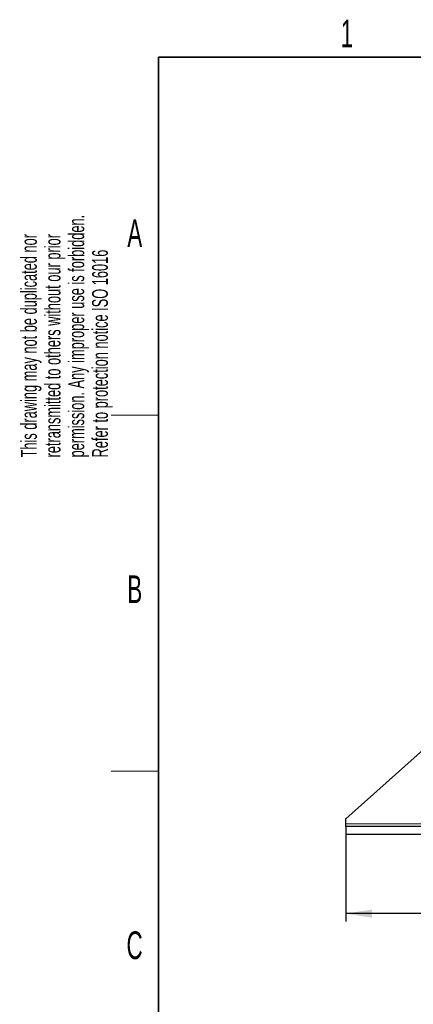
# Model space of a CAD drawing. Header units: millimetres. Extents: x 5 to 418, y 2 to 292.
# Tile 6 of 23: x 8 to 58, y 163 to 287. Entities that reach past the tile are written whole.
import ezdxf

# ---------------------------------------------------------------- set-up
doc = ezdxf.new("R2010")
doc.units = ezdxf.units.MM
doc.layers.add('SLD-0', color=7, linetype='Continuous')
doc.styles.add('SLDTEXTSTYLE0', font='TXT', dxfattribs={"width": 0.605})
doc.dimstyles.new('SLDDIMSTYLE0', dxfattribs={"dimtxt": 3.5, "dimasz": 3.302, "dimexe": 0, "dimexo": 0.0625, "dimgap": 0.875, "dimtad": 1, "dimlfac": 3, "dimrnd": 1e-09, "dimzin": 12, "dimdsep": 46, "dimtxsty": 'SLDTEXTSTYLE0', "dimsah": 1, "dimcen": 0.09, "dimadec": 0, "dimazin": 3, "dimtfac": 1, "dimtofl": 0, "dimtmove": 0, "dimatfit": 3, "dimfxl": 1, "dimfrac": 2, "dimtolj": 1, "dimtzin": 12, "dimarcsym": 0})

# ---------------------------------------------------------------- blocks, each defined once
blk = doc.blocks.new('SW_NOTE_0_1')
at = {"layer": 'SLD-0', "color": 0, "char_height": 2, "attachment_point": 1, "rotation": 90, "style": 'SLDTEXTSTYLE0'}
for s, insert in [('permission. Any improper use is forbidden.', (3.42, 0)), ('retransmitted to others without our prior', (0.42, 0)), ('This drawing may not be duplicated nor', (-2.58, 0)), ('Refer to protection notice ISO 16016', (6.42, 0))]:
    blk.add_mtext(s, dxfattribs=dict(at, insert=insert))
blk = doc.blocks.new('_D')
at = {"layer": 'SLD-0'}
for p, q in [((49.7, 184.25), (49.7, 173.25)), ((146.7, 184.25), (146.7, 173.25)), ((146.7, 174.25), (49.7, 174.25))]:
    blk.add_line(p, q, dxfattribs=at)
for points in [[(49.7, 174.25), (53, 173.74), (53, 174.76)], [(146.7, 174.25), (143.4, 174.76), (143.4, 173.74)]]:
    blk.add_solid(points, dxfattribs=at)
at = {"layer": 'SLD-0', "insert": (94.19, 178.76), "char_height": 3.5, "attachment_point": 1, "style": 'SLDTEXTSTYLE0'}
blk.add_mtext('291', dxfattribs=at)

msp = doc.modelspace()

# ---------------------------------------------------------------- linework, layer by layer
at = {"color": 7, "linetype": 'Continuous', "lineweight": 25}
for p, q in [((63.2002, 198.2486), (49.7002, 186.2486)), ((49.7002, 185.582), (49.7002, 186.2486)), ((49.7002, 185.2486), (49.7002, 185.582)), ((49.7002, 185.2486), (49.7002, 184.2486)), ((146.7002, 185.2486), (49.7002, 185.2486)), ((146.7002, 184.2486), (49.7002, 184.2486))]:
    msp.add_line(p, q, dxfattribs=at)
at = {"color": 7, "linetype": 'Continuous', "lineweight": 18}
msp.add_line((94.0195, 185.582), (49.7002, 185.582), dxfattribs=at)
at = {"layer": 'SLD-0', "lineweight": 35}
for p, q in [((408, 282.5), (26, 282.5)), ((26, 282.5), (26, 12))]:
    msp.add_line(p, q, dxfattribs=at)
at = {"layer": 'SLD-0', "lineweight": 18}
for p, q in [((20, 237.25), (26, 237.25)), ((20, 192.25), (26, 192.25))]:
    msp.add_line(p, q, dxfattribs=at)

# ---------------------------------------------------------------- block references
at = {"layer": 'SLD-0'}
msp.add_blockref('SW_NOTE_0_1', (11.1564, 231.9088), dxfattribs=at)

# ---------------------------------------------------------------- texts
at = {"layer": 'SLD-0', "char_height": 3.5, "attachment_point": 2, "style": 'SLDTEXTSTYLE0'}
for s, insert in [('1', (49.8527, 287.243)), ('A', (22.9816, 262.0011)), ('B', (22.9816, 217.0011)), ('C', (22.9597, 172.0011))]:
    msp.add_mtext(s, dxfattribs=dict(at, insert=insert))

# ---------------------------------------------------------------- dimensions: what is measured, and where the dimension line sits
at = {"layer": 'SLD-0'}
dim = msp.add_linear_dim(base=(49.7002, 174.2486), p1=(146.7002, 184.2486), p2=(49.7002, 184.2486), dimstyle='SLDDIMSTYLE0', dxfattribs=at)
dim.commit()
dim.dimension.update_dxf_attribs({"geometry": '_D', "text_midpoint": (98.2002, 174.2486), "dimtype": 160})

doc.saveas('drawing.dxf')
